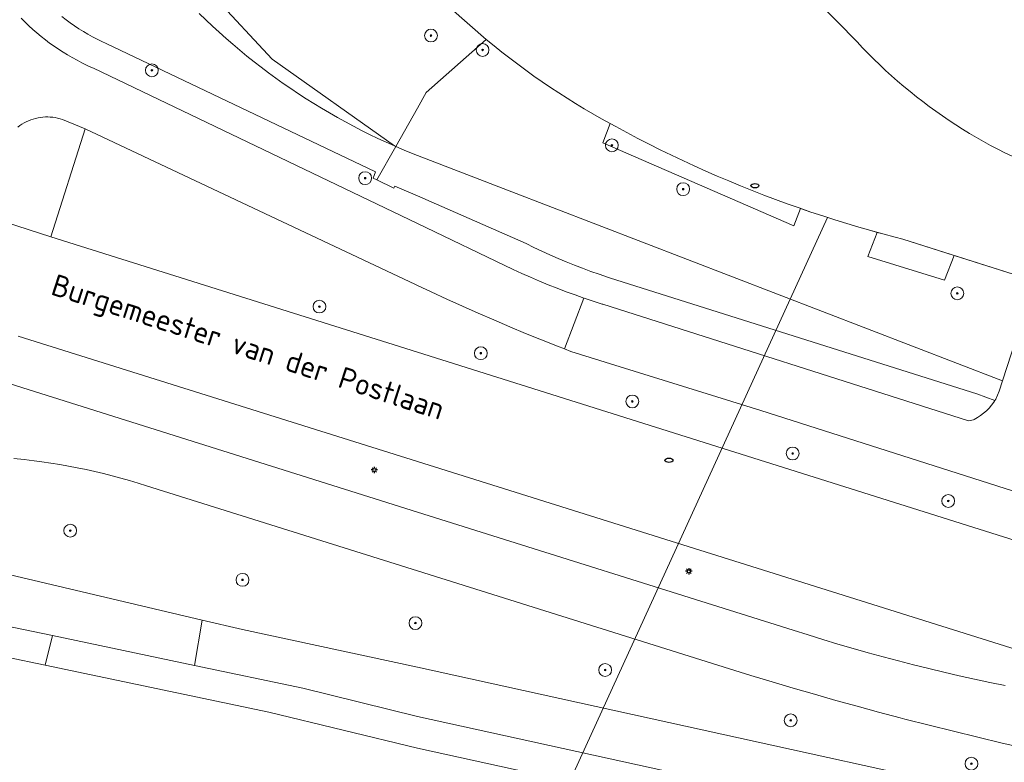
# Model space of a CAD drawing. Header units: metres. Extents: x 152610 to 160096, y 456114 to 462495.
# Tile 232 of 256: x 156975 to 157037, y 460068 to 460114. Entities that reach past the tile are written whole.
import ezdxf
from ezdxf.enums import TextEntityAlignment as Align

# ---------------------------------------------------------------- set-up
doc = ezdxf.new("R2010")
doc.units = ezdxf.units.M
doc.header["$LTSCALE"] = 0.5
doc.layers.get('0').update_dxf_attribs({"linetype": 'CONTINUOUS'})
for name, color, linetype, lineweight in [('B-PV-GK-BESCHOEIING-G', 251, 'GK-BESCHOEIING-SO', 18), ('B-PV-GR-BEPLANTING_CULTUUR_BOSPLANTSOEN-GV', 251, 'CONTINUOUS', 18), ('B-PV-GR-BOOM-S', 251, 'CONTINUOUS', 25), ('B-PV-GW-TALUD_KRUIN-G', 251, 'CONTINUOUS', 18), ('B-PV-IE-MEUBILAIR-S', 251, 'CONTINUOUS', 25), ('B-PV-KW-KUNSTWERK_DUIKER-G', 251, 'CONTINUOUS', 18), ('B-PV-OG-TERREIN_BEGROEID-GV', 251, 'CONTINUOUS', 18), ('B-PV-OG-TOPOGRAFIE-T18', 1, 'CONTINUOUS', 18), ('B-PV-OG-WATER_SLOOT-GV', 251, 'CONTINUOUS', 18), ('B-PV-OG-WEG-GV', 251, 'CONTINUOUS', 18), ('B-PV-VH-GESLOTENVERHARDING_ASFALT-GV', 251, 'CONTINUOUS', 18), ('B-PV-VH-OPENVERHARDING_TEGEL-GV', 251, 'CONTINUOUS', 18)]:
    doc.layers.add(name, color=color, linetype=linetype, lineweight=lineweight)
doc.styles.add('NLCS-ISO', font='NLCS-ISO.ttf')
doc.styles.add('NLCS-ISO-M750-T18', font='NLCS-ISO.ttf', dxfattribs={"height": 1.35})
doc.linetypes.add('GK-BESCHOEIING-SO', pattern='A,18,-3,[1,NLCS.SHX,S=0.6,R=0,X=0,Y=0],-3', length=24)

# ---------------------------------------------------------------- blocks, each defined once
blk = doc.blocks.new('SIE-MEUBILAIR_PAAL_LICHTMAST-SO')
for points in [[(-0.62, 0), (-1, 0)], [(-0.71, 0.71), (-0.44, 0.44)], [(0, 1), (0, 0.62)], [(0.44, 0.44), (0.71, 0.71)], [(1, 0), (0.62, 0)], [(-0.71, -0.71), (-0.44, -0.44)], [(0, -0.62), (0, -1)], [(0.44, -0.44), (0.71, -0.71)]]:
    blk.add_lwpolyline(points)
blk.add_circle((0, 0), 0.5)
blk = doc.blocks.new('SIE-MEUBILAIR_PUT_RIOOLPUT-SO')
blk.add_ellipse((0, 0), major_axis=(1.25, 0), ratio=0.54)
blk = doc.blocks.new('SGR-BOOM_GBKN-SO')
at = {"linetype": 'ByBlock', "lineweight": 18}
h = blk.add_hatch(color=0, dxfattribs=at)
h.dxf.hatch_style = 1
edge = h.paths.add_edge_path()
edge.add_arc((0, 0), 0.25, 0, 360)
at = {"color": 0, "linetype": 'ByBlock', "lineweight": 18}
for radius in [2, 0.25]:
    blk.add_circle((0, 0), radius, dxfattribs=at)
at = {"color": 0, "linetype": 'ByBlock', "lineweight": 18, "style": 'NLCS-ISO'}
blk.add_attdef('SOORT', (2.5, 0), '', height=1.5, dxfattribs=at)

msp = doc.modelspace()

# ---------------------------------------------------------------- linework, layer by layer
at = {"layer": 'B-PV-GK-BESCHOEIING-G', "flags": 128}
msp.add_lwpolyline([(157084.927, 460501.066), (157090.894, 460500), (157114.855, 460495.558), (157140.441, 460490.815), (157146.544, 460489.683), (157150.016, 460489.037), (157154.999, 460488.075), (157158.26, 460487.445), (157164.708, 460486.2), (157168.143, 460485.537), (157176.612, 460483.901), (157179.364, 460483.37), (157328.965, 460454.483), (157329.129, 460454.457), (157329.699, 460454.362), (157330.268, 460454.259), (157330.835, 460454.148), (157331.4, 460454.029), (157331.964, 460453.902), (157332.526, 460453.768), (157333.086, 460453.626), (157333.644, 460453.476), (157334.2, 460453.318), (157334.754, 460453.153), (157335.305, 460452.98), (157335.854, 460452.799), (157336.401, 460452.611), (157336.944, 460452.415), (157337.485, 460452.212), (157338.023, 460452.001), (157338.558, 460451.783), (157339.09, 460451.558), (157339.619, 460451.325), (157340.145, 460451.085), (157340.667, 460450.837), (157341.186, 460450.583), (157341.701, 460450.321), (157342.212, 460450.052), (157342.72, 460449.776), (157346.262, 460448.599), (157349.904, 460447.784), (157384.758, 460441.343), (157386.279, 460441.062), (157391.092, 460440.173), (157391.27, 460440.137), (157391.61, 460440.061), (157391.949, 460439.978), (157392.286, 460439.887), (157392.621, 460439.788), (157392.953, 460439.681), (157393.283, 460439.567), (157393.61, 460439.445), (157393.934, 460439.316), (157394.255, 460439.18), (157394.573, 460439.036), (157394.888, 460438.885), (157395.199, 460438.727), (157395.506, 460438.561), (157395.809, 460438.389), (157396.109, 460438.21), (157396.404, 460438.024), (157396.695, 460437.831), (157396.981, 460437.632), (157397.263, 460437.426), (157397.54, 460437.213), (157397.812, 460436.995), (157398.079, 460436.77), (157398.34, 460436.539), (157398.596, 460436.302), (157398.847, 460436.06), (157399.092, 460435.811), (157399.332, 460435.558), (157399.565, 460435.298), (157399.793, 460435.034), (157400.014, 460434.764), (157400.23, 460434.489), (157400.438, 460434.21), (157400.641, 460433.926), (157400.837, 460433.637), (157401.026, 460433.344), (157401.208, 460433.046), (157401.384, 460432.744), (157401.552, 460432.439), (157401.714, 460432.13), (157401.868, 460431.817), (157402.015, 460431.5), (157402.155, 460431.181), (157402.287, 460430.858), (157402.412, 460430.532), (157402.53, 460430.203), (157402.64, 460429.872), (157402.742, 460429.539), (157402.837, 460429.203), (157402.924, 460428.865), (157403.003, 460428.525), (157403.02, 460428.394), (157403.067, 460428.002), (157403.106, 460427.609), (157403.137, 460427.216), (157403.16, 460426.822), (157403.175, 460426.427), (157403.182, 460426.032), (157403.181, 460425.638), (157403.172, 460425.243), (157403.155, 460424.849), (157403.13, 460424.455), (157403.097, 460424.061), (157403.057, 460423.669), (157403.008, 460423.277), (157402.951, 460422.886), (157402.886, 460422.497), (157402.814, 460422.109), (157402.733, 460421.723), (157402.645, 460421.338), (157402.549, 460420.955), (157402.437, 460420.544), (157402.316, 460420.136), (157401.255, 460416.798), (157400.352, 460413.413), (157400.175, 460412.664), (157400.006, 460411.913), (157399.845, 460411.16), (157399.691, 460410.405), (157399.546, 460409.649), (157399.408, 460408.892), (157399.278, 460408.133), (157399.156, 460407.373), (157399.042, 460406.611), (157398.936, 460405.849), (157398.838, 460405.085), (157398.748, 460404.321), (157398.666, 460403.555), (157398.591, 460402.789), (157398.525, 460402.022), (157398.466, 460401.254), (157398.416, 460400.486), (157398.39, 460400.032), (157398.382, 460399.377), (157398.383, 460398.722), (157398.391, 460398.066), (157398.408, 460397.411), (157398.432, 460396.757), (157398.465, 460396.102), (157398.505, 460395.448), (157398.553, 460394.795), (157398.61, 460394.142), (157398.674, 460393.49), (157398.746, 460392.839), (157398.827, 460392.189), (157398.915, 460391.539), (157399.011, 460390.891), (157399.115, 460390.244), (157399.227, 460389.599), (157399.346, 460388.955), (157399.474, 460388.312), (157399.609, 460387.671), (157399.753, 460387.032), (157399.904, 460386.394), (157400.063, 460385.758), (157400.091, 460385.648), (157400.124, 460385.511), (157400.16, 460385.33), (157400.188, 460385.148), (157400.209, 460384.964), (157400.221, 460384.78), (157400.226, 460384.596), (157400.222, 460384.411), (157400.211, 460384.227), (157400.191, 460384.043), (157400.164, 460383.861), (157400.128, 460383.68), (157400.085, 460383.5), (157400.034, 460383.323), (157399.976, 460383.148), (157399.91, 460382.976), (157399.836, 460382.806), (157399.756, 460382.64), (157399.668, 460382.478), (157399.573, 460382.32), (157399.472, 460382.165), (157399.363, 460382.016), (157399.249, 460381.871), (157399.128, 460381.732), (157399.002, 460381.597), (157398.869, 460381.469), (157398.732, 460381.346), (157398.589, 460381.229), (157398.441, 460381.119), (157398.288, 460381.015), (157398.131, 460380.917), (157397.97, 460380.827), (157397.806, 460380.744), (157397.637, 460380.668), (157397.466, 460380.599), (157397.292, 460380.538), (157395.18, 460380.217), (157395.032, 460380.21), (157394.862, 460380.208), (157394.692, 460380.215), (157394.523, 460380.23), (157394.354, 460380.253), (157394.187, 460380.284), (157394.021, 460380.322), (157393.858, 460380.369), (157393.697, 460380.422), (157393.538, 460380.484), (157393.383, 460380.553), (157393.231, 460380.629), (157393.082, 460380.712), (157392.938, 460380.802), (157392.798, 460380.899), (157392.663, 460381.002), (157392.533, 460381.111), (157392.408, 460381.227), (157392.289, 460381.348), (157392.175, 460381.475), (157392.068, 460381.606), (157391.967, 460381.743), (157391.873, 460381.885), (157391.785, 460382.03), (157391.704, 460382.18), (157391.63, 460382.333), (157391.564, 460382.49), (157391.505, 460382.649), (157391.463, 460382.737), (157391.422, 460382.826), (157391.399, 460382.872), (157391.248, 460383.188), (157391.104, 460383.507), (157390.968, 460383.829), (157390.839, 460384.155), (157390.717, 460384.483), (157390.603, 460384.814), (157390.496, 460385.147), (157390.397, 460385.483), (157390.306, 460385.821), (157390.223, 460386.161), (157390.147, 460386.503), (157390.079, 460386.846), (157390.019, 460387.191), (157389.967, 460387.537), (157389.923, 460387.884), (157389.887, 460388.232), (157389.859, 460388.581), (157389.839, 460388.931), (157389.826, 460389.281), (157389.822, 460389.631), (157389.826, 460389.981), (157389.838, 460390.331), (157389.857, 460390.68), (157389.885, 460391.029), (157389.935, 460393.795), (157389.861, 460396.561), (157389.681, 460398.937), (157389.398, 460401.303), (157389.362, 460403.501), (157389.14, 460405.689), (157388.946, 460407.605), (157388.757, 460409.521), (157388.959, 460412.184), (157388.953, 460414.855), (157388.862, 460417.103), (157388.683, 460419.345), (157388.461, 460421.735), (157388.074, 460424.104), (157387.377, 460426.934), (157386.45, 460429.697), (157386.407, 460429.984), (157386.356, 460430.269), (157386.298, 460430.553), (157386.231, 460430.836), (157386.157, 460431.116), (157386.075, 460431.394), (157385.985, 460431.67), (157385.888, 460431.943), (157385.783, 460432.214), (157385.671, 460432.481), (157385.552, 460432.746), (157385.425, 460433.007), (157385.291, 460433.264), (157385.151, 460433.518), (157385.003, 460433.767), (157384.848, 460434.013), (157384.687, 460434.254), (157384.519, 460434.49), (157384.345, 460434.722), (157384.164, 460434.949), (157384.023, 460435.117), (157383.193, 460435.965), (157382.273, 460436.714), (157382.036, 460436.889), (157381.793, 460437.058), (157381.547, 460437.219), (157381.296, 460437.375), (157381.041, 460437.523), (157380.782, 460437.664), (157380.519, 460437.799), (157380.253, 460437.926), (157379.983, 460438.045), (157379.71, 460438.158), (157379.435, 460438.263), (157379.156, 460438.36), (157378.875, 460438.45), (157378.592, 460438.533), (157378.306, 460438.607), (157378.019, 460438.674), (157377.73, 460438.733), (157377.439, 460438.784), (157377.148, 460438.827), (157376.855, 460438.863), (157376.712, 460438.877), (157347.189, 460444.228), (157346.798, 460444.297), (157346.369, 460444.38), (157345.942, 460444.471), (157345.517, 460444.57), (157345.093, 460444.676), (157344.672, 460444.79), (157344.253, 460444.912), (157343.836, 460445.042), (157343.421, 460445.179), (157343.009, 460445.324), (157342.6, 460445.476), (157342.194, 460445.636), (157341.791, 460445.803), (157341.39, 460445.978), (157340.994, 460446.16), (157340.6, 460446.349), (157340.048, 460446.622), (157339.493, 460446.887), (157338.934, 460447.145), (157338.373, 460447.396), (157337.807, 460447.64), (157337.239, 460447.876), (157336.668, 460448.104), (157336.094, 460448.326), (157335.517, 460448.54), (157334.937, 460448.746), (157334.355, 460448.945), (157333.77, 460449.136), (157333.182, 460449.319), (157332.593, 460449.495), (157332.001, 460449.664), (157331.407, 460449.824), (157330.81, 460449.977), (157330.212, 460450.122), (157329.613, 460450.259), (157329.011, 460450.389), (157328.408, 460450.51), (157328.19, 460450.552), (157313.958, 460453.158), (157313.651, 460453.115), (157313.344, 460453.064), (157313.04, 460453.005), (157312.736, 460452.939), (157312.435, 460452.864), (157312.136, 460452.782), (157311.838, 460452.692), (157311.544, 460452.595), (157311.252, 460452.49), (157310.962, 460452.377), (157310.676, 460452.257), (157310.393, 460452.13), (157310.113, 460451.996), (157309.837, 460451.854), (157309.564, 460451.705), (157309.296, 460451.549), (157309.031, 460451.387), (157308.771, 460451.217), (157308.515, 460451.041), (157308.264, 460450.859), (157308.018, 460450.67), (157307.777, 460450.475), (157307.54, 460450.273), (157307.309, 460450.066), (157307.084, 460449.853), (157306.864, 460449.634), (157306.735, 460449.5), (157306.525, 460449.272), (157306.32, 460449.038), (157306.122, 460448.799), (157305.93, 460448.556), (157305.744, 460448.307), (157305.565, 460448.053), (157305.392, 460447.796), (157305.226, 460447.533), (157305.067, 460447.267), (157304.914, 460446.996), (157304.769, 460446.722), (157304.631, 460446.444), (157304.5, 460446.162), (157304.376, 460445.878), (157304.26, 460445.59), (157304.151, 460445.299), (157304.05, 460445.006), (157303.956, 460444.71), (157303.87, 460444.411), (157303.792, 460444.111), (157303.721, 460443.809), (157303.672, 460443.574), (157302.927, 460440.354), (157302.924, 460440.338), (157302.866, 460440.015), (157302.799, 460439.694), (157302.725, 460439.375), (157302.643, 460439.057), (157302.553, 460438.742), (157302.455, 460438.429), (157302.35, 460438.118), (157302.238, 460437.81), (157302.118, 460437.505), (157301.99, 460437.203), (157301.855, 460436.904), (157301.713, 460436.608), (157301.564, 460436.316), (157301.407, 460436.028), (157301.244, 460435.744), (157301.074, 460435.463), (157300.897, 460435.187), (157300.713, 460434.916), (157300.523, 460434.649), (157300.326, 460434.386), (157300.123, 460434.129), (157299.914, 460433.876), (157299.698, 460433.629), (157299.477, 460433.387), (157299.25, 460433.15), (157299.017, 460432.92), (157298.779, 460432.694), (157298.535, 460432.475), (157298.286, 460432.262), (157298.031, 460432.055), (157297.772, 460431.854), (157296.403, 460430.953), (157294.933, 460430.229), (157292.146, 460429.692), (157289.319, 460429.439), (157286.644, 460429.459), (157283.982, 460429.732), (157282.952, 460429.907), (157281.93, 460430.119), (157280.522, 460430.357), (157279.122, 460430.634), (157275.073, 460431.666), (157271.12, 460433.021), (157270.476, 460433.282), (157269.852, 460433.587), (157269.698, 460433.674), (157269.406, 460433.847), (157269.117, 460434.026), (157268.833, 460434.213), (157268.554, 460434.406), (157268.279, 460434.605), (157268.009, 460434.811), (157267.744, 460435.023), (157267.484, 460435.241), (157267.229, 460435.466), (157266.98, 460435.696), (157266.736, 460435.932), (157266.497, 460436.174), (157266.265, 460436.421), (157266.038, 460436.674), (157265.817, 460436.932), (157265.603, 460437.195), (157265.394, 460437.463), (157265.192, 460437.736), (157264.997, 460438.014), (157264.813, 460438.284), (157264.627, 460438.572), (157264.447, 460438.864), (157264.274, 460439.161), (157264.108, 460439.461), (157263.949, 460439.765), (157263.798, 460440.073), (157263.653, 460440.384), (157263.516, 460440.698), (157263.386, 460441.016), (157263.263, 460441.336), (157263.149, 460441.659), (157263.041, 460441.985), (157262.941, 460442.314), (157262.849, 460442.644), (157262.765, 460442.977), (157262.689, 460443.311), (157262.62, 460443.647), (157262.559, 460443.985), (157262.506, 460444.324), (157262.461, 460444.664), (157262.424, 460445.005), (157262.395, 460445.347), (157262.374, 460445.689), (157262.36, 460446.032), (157262.355, 460446.375), (157262.358, 460446.718), (157262.418, 460447.161), (157262.47, 460447.605), (157262.509, 460448.013), (157262.54, 460448.421), (157262.563, 460448.83), (157262.578, 460449.24), (157262.585, 460449.649), (157262.584, 460450.059), (157262.575, 460450.468), (157262.557, 460450.878), (157262.532, 460451.286), (157262.499, 460451.695), (157262.458, 460452.102), (157262.409, 460452.509), (157262.353, 460452.915), (157262.288, 460453.319), (157262.215, 460453.722), (157262.135, 460454.124), (157262.046, 460454.524), (157261.95, 460454.922), (157261.846, 460455.318), (157261.735, 460455.712), (157261.615, 460456.104), (157261.488, 460456.494), (157261.354, 460456.881), (157261.212, 460457.265), (157261.062, 460457.646), (157260.905, 460458.025), (157260.741, 460458.4), (157260.569, 460458.772), (157260.391, 460459.14), (157260.205, 460459.505), (157260.012, 460459.867), (157259.811, 460460.224), (157259.604, 460460.578), (157259.391, 460460.927), (157259.17, 460461.272), (157258.942, 460461.613), (157258.708, 460461.949), (157258.468, 460462.281), (157258.426, 460462.337), (157257.732, 460463.025), (157257.007, 460463.68), (157256.696, 460463.94), (157256.381, 460464.194), (157256.06, 460464.442), (157255.735, 460464.684), (157255.405, 460464.919), (157255.07, 460465.147), (157254.731, 460465.369), (157254.388, 460465.584), (157254.04, 460465.792), (157253.689, 460465.993), (157253.333, 460466.187), (157252.974, 460466.375), (157252.611, 460466.555), (157252.244, 460466.728), (157251.875, 460466.893), (157251.502, 460467.052), (157251.126, 460467.203), (157250.747, 460467.346), (157250.365, 460467.482), (157249.981, 460467.61), (157249.594, 460467.731), (157249.205, 460467.844), (157248.814, 460467.95), (157248.421, 460468.047), (157248.026, 460468.137), (157247.629, 460468.219), (157247.231, 460468.294), (157246.975, 460468.337), (157227.369, 460472.108), (157149.617, 460487.065), (157146.145, 460487.713), (157142.522, 460488.415), (157140.441, 460488.799), (157085.972, 460498.852), (157082.324, 460497.888), (157078.763, 460496.64), (157076.795, 460495.654), (157076.267, 460495.356), (157075.743, 460495.05), (157075.223, 460494.738), (157074.708, 460494.419), (157074.196, 460494.093), (157073.689, 460493.76), (157073.187, 460493.421), (157072.688, 460493.075), (157072.195, 460492.723), (157071.706, 460492.364), (157071.222, 460491.999), (157070.743, 460491.627), (157070.269, 460491.249), (157069.799, 460490.865), (157069.335, 460490.474), (157068.876, 460490.078), (157068.423, 460489.676), (157067.975, 460489.267), (157067.532, 460488.853), (157067.519, 460488.841), (157067.075, 460488.41), (157066.636, 460487.973), (157066.204, 460487.53), (157065.777, 460487.082), (157065.356, 460486.628), (157064.94, 460486.169), (157064.531, 460485.704), (157064.128, 460485.235), (157063.73, 460484.76), (157063.339, 460484.28), (157062.955, 460483.795), (157062.576, 460483.305), (157062.204, 460482.81), (157061.838, 460482.311), (157061.479, 460481.807), (157061.429, 460481.735), (157061.087, 460481.237), (157060.751, 460480.734), (157060.423, 460480.226), (157060.101, 460479.715), (157059.785, 460479.199), (157059.477, 460478.679), (157059.175, 460478.155), (157058.881, 460477.627), (157058.593, 460477.095), (157058.313, 460476.559), (157058.04, 460476.02), (157057.773, 460475.477), (157057.514, 460474.931), (157057.263, 460474.381), (157057.219, 460474.284), (157056.163, 460471.915), (157055.058, 460469.27), (157054.042, 460466.589), (157052.718, 460462.628), (157051.582, 460458.609), (157051.337, 460457.513), (157051.099, 460456.415), (157050.87, 460455.316), (157050.648, 460454.215), (157050.434, 460453.112), (157050.228, 460452.008), (157050.03, 460450.903), (157049.84, 460449.796), (157049.657, 460448.688), (157049.483, 460447.578), (157049.316, 460446.468), (157049.158, 460445.356), (157049.007, 460444.243), (157048.864, 460443.129), (157048.813, 460442.715), (157048.402, 460438.603), (157048.236, 460434.474), (157048.304, 460430.141), (157048.629, 460425.819), (157048.744, 460425.484), (157048.863, 460425.111), (157048.975, 460424.736), (157049.079, 460424.359), (157049.175, 460423.98), (157049.264, 460423.599), (157049.345, 460423.216), (157049.418, 460422.832), (157049.483, 460422.446), (157049.54, 460422.059), (157049.589, 460421.671), (157049.631, 460421.282), (157049.664, 460420.892), (157049.689, 460420.501), (157049.707, 460420.11), (157049.716, 460419.719), (157049.717, 460419.328), (157049.711, 460418.937), (157049.696, 460418.546), (157049.674, 460418.155), (157049.643, 460417.765), (157049.634, 460417.667), (157049.593, 460417.278), (157049.544, 460416.891), (157049.488, 460416.504), (157049.423, 460416.119), (157049.351, 460415.735), (157049.27, 460415.353), (157049.182, 460414.972), (157049.086, 460414.593), (157048.983, 460414.217), (157048.872, 460413.842), (157048.753, 460413.47), (157048.626, 460413.1), (157048.492, 460412.733), (157048.35, 460412.369), (157048.201, 460412.008), (157048.045, 460411.65), (157047.954, 460411.535), (157047.812, 460411.365), (157047.664, 460411.201), (157047.51, 460411.042), (157047.35, 460410.889), (157047.185, 460410.741), (157047.015, 460410.6), (157046.839, 460410.465), (157046.659, 460410.336), (157046.475, 460410.214), (157046.286, 460410.099), (157046.093, 460409.99), (157045.896, 460409.889), (157045.696, 460409.795), (157045.492, 460409.708), (157045.374, 460409.661), (157045.165, 460409.586), (157044.954, 460409.518), (157044.74, 460409.458), (157044.524, 460409.405), (157044.307, 460409.36), (157044.088, 460409.323), (157043.868, 460409.294), (157043.647, 460409.273), (157043.425, 460409.26), (157043.203, 460409.255), (157042.981, 460409.258), (157042.76, 460409.269), (157042.538, 460409.288), (157042.318, 460409.315), (157042.099, 460409.349), (157041.881, 460409.392), (157041.665, 460409.442), (157041.45, 460409.501), (157041.238, 460409.567), (157041.029, 460409.64), (157040.822, 460409.721), (157018.486, 460413.709), (157018.334, 460413.725), (157018.181, 460413.733), (157018.028, 460413.732), (157017.876, 460413.724), (157017.724, 460413.708), (157017.573, 460413.684), (157017.423, 460413.652), (157017.275, 460413.612), (157017.13, 460413.565), (157016.987, 460413.51), (157016.848, 460413.448), (157016.712, 460413.378), (157016.579, 460413.301), (157016.451, 460413.218), (157016.328, 460413.128), (157016.209, 460413.032), (157016.095, 460412.929), (157015.987, 460412.821), (157015.885, 460412.708), (157015.789, 460412.589), (157015.699, 460412.465), (157015.616, 460412.337), (157015.539, 460412.204), (157015.47, 460412.068), (157015.408, 460411.928), (157015.353, 460411.785), (157015.306, 460411.64), (157015.266, 460411.492), (157015.235, 460411.343), (157015.211, 460411.192), (157015.195, 460411.04), (157015.187, 460410.887), (157015.187, 460410.734), (157015.195, 460410.581), (157015.211, 460410.429), (157015.235, 460410.278), (157015.267, 460410.129), (157015.306, 460409.981), (157015.353, 460409.836), (157015.408, 460409.693), (157015.47, 460409.553), (157015.54, 460409.417), (157015.616, 460409.285), (157015.699, 460409.156), (157015.789, 460409.033), (157015.885, 460408.914), (157015.988, 460408.8), (157016.096, 460408.692), (157016.209, 460408.589), (157016.328, 460408.493), (157016.452, 460408.403), (157016.58, 460408.32), (157016.712, 460408.243), (157016.848, 460408.174), (157016.988, 460408.112), (157017.131, 460408.057), (157017.276, 460408.009), (157017.424, 460407.97), (157017.573, 460407.938), (157017.721, 460407.914), (157034.697, 460404.591), (157034.805, 460404.55), (157035.015, 460404.463), (157035.221, 460404.37), (157035.423, 460404.269), (157035.622, 460404.161), (157035.817, 460404.046), (157036.008, 460403.924), (157036.194, 460403.796), (157036.376, 460403.661), (157036.552, 460403.52), (157036.724, 460403.372), (157036.89, 460403.219), (157037.051, 460403.06), (157037.206, 460402.895), (157037.355, 460402.725), (157037.499, 460402.55), (157037.635, 460402.369), (157037.766, 460402.184), (157037.889, 460401.995), (157038.006, 460401.801), (157038.116, 460401.603), (157038.219, 460401.402), (157038.315, 460401.197), (157039.609, 460397.814), (157039.663, 460397.715), (157039.732, 460397.573), (157039.794, 460397.428), (157039.849, 460397.28), (157039.896, 460397.129), (157039.936, 460396.976), (157039.968, 460396.821), (157039.992, 460396.665), (157040.008, 460396.508), (157040.016, 460396.35), (157040.015, 460396.192), (157040.007, 460396.034), (157039.991, 460395.877), (157039.967, 460395.721), (157039.936, 460395.566), (157039.896, 460395.413), (157039.849, 460395.262), (157039.794, 460395.114), (157039.732, 460394.969), (157039.662, 460394.827), (157033.984, 460387.661), (157033.556, 460387.123), (157033.134, 460386.579), (157032.718, 460386.031), (157032.309, 460385.478), (157031.906, 460384.921), (157031.51, 460384.358), (157031.121, 460383.791), (157030.738, 460383.22), (157030.361, 460382.644), (157029.992, 460382.064), (157029.629, 460381.48), (157029.273, 460380.891), (157028.924, 460380.299), (157028.581, 460379.702), (157028.246, 460379.101), (157027.918, 460378.497), (157027.596, 460377.889), (157027.282, 460377.277), (157026.975, 460376.661), (157026.676, 460376.042), (157026.383, 460375.419), (157026.098, 460374.793), (157025.82, 460374.164), (157025.549, 460373.532), (157025.286, 460372.896), (157025.285, 460372.895), (157024.674, 460371.335), (157024.108, 460369.758), (157023.84, 460369), (157023.579, 460368.238), (157023.326, 460367.475), (157023.08, 460366.709), (157022.843, 460365.94), (157022.612, 460365.169), (157022.39, 460364.396), (157022.175, 460363.621), (157021.968, 460362.843), (157021.768, 460362.064), (157021.577, 460361.283), (157021.393, 460360.499), (157021.217, 460359.714), (157021.049, 460358.928), (157020.888, 460358.139), (157020.736, 460357.349), (157020.652, 460356.897), (157020.393, 460355.419), (157020.145, 460353.939), (157019.658, 460350.792), (157019.221, 460347.638), (157018.941, 460345.39), (157018.688, 460343.138), (157018.239, 460338.401), (157017.906, 460333.654), (157017.873, 460333.102), (157017.842, 460332.55), (157017.662, 460328.247), (157017.577, 460323.942), (157017.585, 460319.737), (157017.683, 460315.534), (157017.87, 460311.33), (157018.146, 460307.131), (157018.516, 460302.866), (157018.978, 460298.609), (157019.531, 460294.391), (157020.178, 460290.187), (157020.959, 460285.733), (157021.858, 460281.301), (157021.963, 460281.108), (157022.075, 460280.919), (157022.194, 460280.735), (157022.32, 460280.555), (157022.452, 460280.379), (157022.59, 460280.209), (157022.734, 460280.043), (157022.885, 460279.883), (157023.041, 460279.729), (157023.203, 460279.58), (157023.369, 460279.438), (157023.541, 460279.301), (157023.718, 460279.171), (157023.9, 460279.048), (157024.086, 460278.931), (157024.276, 460278.821), (157024.47, 460278.718), (157024.667, 460278.622), (157024.868, 460278.533), (157025.072, 460278.452), (157025.279, 460278.378), (157025.488, 460278.312), (157025.512, 460278.305), (157029.026, 460276.925), (157049.737, 460268.793), (157049.876, 460268.776), (157050.02, 460268.75), (157050.163, 460268.716), (157050.304, 460268.674), (157050.442, 460268.625), (157050.578, 460268.569), (157050.71, 460268.505), (157050.838, 460268.434), (157050.963, 460268.356), (157051.083, 460268.271), (157051.198, 460268.181), (157051.308, 460268.083), (157051.413, 460267.981), (157051.512, 460267.872), (157051.605, 460267.758), (157051.691, 460267.64), (157051.771, 460267.517), (157051.844, 460267.389), (157051.91, 460267.258), (157051.969, 460267.124), (157052.02, 460266.986), (157052.064, 460266.846), (157052.1, 460266.704), (157052.129, 460266.56), (157052.149, 460266.414), (157052.162, 460266.268), (157052.166, 460266.121), (157052.163, 460265.975), (157052.151, 460265.828), (157052.132, 460265.683), (157052.104, 460265.539), (157052.069, 460265.396), (157052.026, 460265.256), (157051.976, 460265.118), (157051.918, 460264.983), (157051.853, 460264.851), (157051.781, 460264.724), (157051.702, 460264.6), (157051.616, 460264.481), (157051.524, 460264.366), (157051.426, 460264.257), (157051.322, 460264.154), (157051.212, 460264.056), (157051.098, 460263.964), (157050.978, 460263.879), (157050.855, 460263.8), (157050.727, 460263.728), (157050.595, 460263.663), (157050.46, 460263.606), (157050.322, 460263.556), (157050.181, 460263.513), (157050.039, 460263.478), (157049.894, 460263.451), (157049.749, 460263.432), (157049.602, 460263.421), (157049.456, 460263.418), (157049.309, 460263.423), (157049.163, 460263.436), (157049.017, 460263.457), (157048.874, 460263.486), (157048.731, 460263.522), (157048.591, 460263.566), (157048.454, 460263.618), (157028.308, 460266.043), (157027.975, 460266.03), (157027.643, 460266.009), (157027.311, 460265.98), (157026.98, 460265.943), (157026.649, 460265.898), (157026.32, 460265.845), (157025.993, 460265.784), (157025.667, 460265.716), (157025.343, 460265.639), (157025.02, 460265.555), (157024.7, 460265.463), (157024.382, 460265.364), (157024.066, 460265.257), (157023.754, 460265.142), (157023.444, 460265.02), (157023.137, 460264.89), (157022.833, 460264.754), (157022.533, 460264.609), (157022.236, 460264.458), (157021.943, 460264.3), (157021.653, 460264.134), (157021.368, 460263.962), (157021.087, 460263.783), (157020.811, 460263.597), (157020.539, 460263.405), (157020.271, 460263.206), (157020.009, 460263.001), (157020.003, 460262.996), (157019.746, 460262.785), (157019.493, 460262.568), (157019.246, 460262.344), (157019.005, 460262.115), (157018.769, 460261.88), (157018.539, 460261.64), (157018.314, 460261.394), (157018.096, 460261.142), (157017.884, 460260.886), (157017.678, 460260.624), (157017.478, 460260.358), (157017.284, 460260.087), (157017.098, 460259.811), (157016.918, 460259.531), (157016.744, 460259.247), (157016.578, 460258.959), (157016.419, 460258.666), (157016.266, 460258.37), (157016.121, 460258.071), (157015.983, 460257.768), (157015.853, 460257.461), (157015.729, 460257.152), (157015.614, 460256.84), (157015.505, 460256.525), (157015.405, 460256.208), (157015.312, 460255.888), (157015.226, 460255.566), (157015.149, 460255.242), (157015.079, 460254.917), (157015.017, 460254.59), (157015.011, 460254.553), (157013.82, 460250), (157013.143, 460246.756), (157001.405, 460191.146), (157000, 460184.732), (156997.633, 460174.8), (156997.493, 460173.346), (156997.657, 460171.895), (156997.712, 460171.664), (156997.774, 460171.436), (156997.844, 460171.209), (156997.922, 460170.985), (156998.008, 460170.764), (156998.1, 460170.546), (156998.2, 460170.331), (156998.307, 460170.119), (156998.422, 460169.912), (156998.543, 460169.708), (156998.671, 460169.508), (156998.806, 460169.313), (156999.401, 460168.307), (157000.499, 460166.995), (157001.458, 460166.09), (157003.875, 460164.694), (157011.572, 460161.825), (157012.806, 460160.604), (157013.355, 460159.971), (157014.137, 460158.065), (157014.834, 460155.342), (157015.117, 460153.297), (157015.204, 460145.343), (157015.396, 460134.798), (157015.451, 460132.934), (157014.919, 460130.341), (157014.89, 460130.233), (157014.823, 460130.032), (157014.742, 460129.837), (157014.646, 460129.648), (157014.536, 460129.467), (157014.412, 460129.295), (157014.276, 460129.133), (157014.128, 460128.981), (157013.969, 460128.841), (157013.8, 460128.713), (157013.622, 460128.599), (157013.436, 460128.498), (157013.242, 460128.412), (157013.043, 460128.34), (157012.839, 460128.284), (157005.607, 460129.019), (157005.424, 460129.044), (157005.241, 460129.061), (157005.057, 460129.07), (157004.873, 460129.071), (157004.688, 460129.063), (157004.505, 460129.048), (157004.322, 460129.025), (157004.14, 460128.994), (157003.96, 460128.956), (157003.782, 460128.909), (157003.606, 460128.855), (157003.432, 460128.793), (157003.262, 460128.724), (157003.094, 460128.647), (157002.93, 460128.563), (157002.77, 460128.472), (157002.614, 460128.374), (157002.462, 460128.27), (157002.315, 460128.159), (157002.172, 460128.042), (157002.036, 460127.918), (157001.904, 460127.789), (157001.778, 460127.654), (157001.659, 460127.514), (157001.545, 460127.369), (157001.438, 460127.219), (157001.337, 460127.065), (157001.244, 460126.906), (157001.157, 460126.744), (157001.077, 460126.578), (157001.005, 460126.408), (157000.94, 460126.236), (157000.916, 460126.166), (157000.865, 460126.005), (157000.822, 460125.841), (157000.786, 460125.676), (157000.759, 460125.509), (157000.739, 460125.341), (157000.727, 460125.172), (157000.724, 460125.003), (157000.728, 460124.834), (157000.74, 460124.665), (157000.76, 460124.497), (157000.788, 460124.331), (157000.824, 460124.165), (157000.868, 460124.002), (157000.92, 460123.841), (157000.978, 460123.682), (157001.045, 460123.527), (157001.119, 460123.375), (157001.199, 460123.226), (157001.287, 460123.081), (157001.382, 460122.941), (157001.483, 460122.805), (157001.59, 460122.675), (157001.703, 460122.549), (157001.823, 460122.429), (157001.947, 460122.315), (157002.077, 460122.207), (157002.212, 460122.105), (157002.352, 460122.009), (157002.496, 460121.92), (157002.644, 460121.839), (157002.796, 460121.764), (157002.951, 460121.696), (157003.109, 460121.636), (157003.269, 460121.584), (157003.433, 460121.539), (157003.456, 460121.533), (157019.798, 460117.846), (157019.962, 460117.823), (157020.228, 460117.779), (157020.491, 460117.727), (157020.753, 460117.668), (157021.013, 460117.6), (157021.271, 460117.525), (157021.527, 460117.442), (157021.78, 460117.352), (157022.03, 460117.254), (157022.277, 460117.149), (157022.521, 460117.036), (157022.762, 460116.917), (157022.999, 460116.79), (157023.232, 460116.656), (157023.461, 460116.515), (157023.685, 460116.368), (157023.905, 460116.214), (157024.121, 460116.053), (157024.331, 460115.886), (157024.537, 460115.713), (157024.737, 460115.534), (157024.932, 460115.349), (157027.443, 460112.794), (157027.788, 460112.426), (157028.138, 460112.063), (157028.495, 460111.706), (157028.857, 460111.355), (157029.224, 460111.01), (157029.597, 460110.67), (157029.975, 460110.336), (157030.359, 460110.009), (157030.747, 460109.687), (157031.141, 460109.372), (157031.54, 460109.063), (157031.943, 460108.76), (157032.351, 460108.464), (157032.764, 460108.174), (157033.182, 460107.891), (157033.604, 460107.615), (157034.03, 460107.345), (157034.46, 460107.082), (157034.895, 460106.826), (157035.333, 460106.577), (157035.776, 460106.334), (157036.222, 460106.099), (157036.672, 460105.871), (157037.125, 460105.65), (157037.582, 460105.437), (157038.042, 460105.23), (157038.506, 460105.031), (157038.972, 460104.84), (157039.442, 460104.655), (157039.448, 460104.653), (157041.686, 460103.805), (157044.881, 460102.781), (157066.717, 460095.251), (157067.404, 460095.039), (157068.093, 460094.835), (157068.784, 460094.638), (157069.477, 460094.449), (157070.173, 460094.268), (157070.87, 460094.094), (157071.57, 460093.928), (157072.271, 460093.77), (157072.974, 460093.62), (157073.678, 460093.478), (157074.384, 460093.343), (157075.092, 460093.217), (157075.801, 460093.098), (157076.511, 460092.987), (157077.222, 460092.884), (157077.935, 460092.789), (157078.648, 460092.702), (157079.362, 460092.623), (157080.078, 460092.552), (157080.793, 460092.489), (157081.51, 460092.434), (157082.227, 460092.387), (157082.945, 460092.347), (157083.663, 460092.316), (157084.381, 460092.293), (157085.1, 460092.278), (157085.819, 460092.27), (157089.522, 460092.08), (157089.727, 460091.961), (157089.922, 460091.828), (157090.108, 460091.681), (157090.284, 460091.523), (157090.449, 460091.353), (157090.602, 460091.173), (157090.742, 460090.982), (157090.869, 460090.783), (157090.983, 460090.575), (157091.082, 460090.361), (157091.166, 460090.14), (157091.235, 460089.913), (157091.289, 460089.683), (157091.327, 460089.449), (157091.349, 460089.214), (157091.355, 460089.086), (157091.346, 460088.962), (157091.321, 460088.841), (157091.281, 460088.724), (157091.226, 460088.613), (157091.157, 460088.51), (157091.076, 460088.416), (157090.983, 460088.334), (157090.88, 460088.265), (157090.77, 460088.209), (157090.653, 460088.169), (157090.531, 460088.143), (157090.486, 460088.138), (157089.056, 460087.781), (157084.204, 460087.149), (157083.73, 460087.133), (157083.039, 460087.118), (157082.347, 460087.11), (157081.656, 460087.111), (157080.965, 460087.12), (157080.273, 460087.137), (157079.582, 460087.161), (157078.892, 460087.194), (157078.201, 460087.235), (157077.512, 460087.283), (157076.823, 460087.34), (157076.134, 460087.405), (157075.447, 460087.477), (157074.76, 460087.558), (157074.074, 460087.646), (157073.39, 460087.743), (157072.706, 460087.847), (157072.024, 460087.959), (157071.343, 460088.079), (157070.663, 460088.207), (157069.985, 460088.343), (157069.309, 460088.487), (157068.634, 460088.638), (157067.962, 460088.797), (157067.291, 460088.964), (157066.622, 460089.139), (157065.955, 460089.322), (157065.29, 460089.512), (157042.07, 460096.72), (157038.883, 460097.752), (157030.308, 460100.482), (157029.814, 460100.608), (157029.057, 460100.809), (157028.302, 460101.017), (157027.549, 460101.233), (157026.799, 460101.457), (157026.051, 460101.688), (157025.305, 460101.927), (157024.562, 460102.174), (157023.821, 460102.428), (157023.083, 460102.69), (157022.347, 460102.959), (157021.615, 460103.236), (157020.885, 460103.52), (157020.158, 460103.812), (157019.434, 460104.111), (157018.714, 460104.417), (157017.996, 460104.731), (157017.282, 460105.052), (157016.571, 460105.381), (157015.863, 460105.716), (157015.159, 460106.059), (157014.459, 460106.409), (157013.762, 460106.766), (157013.069, 460107.131), (157012.379, 460107.502), (157012.029, 460107.691), (157011.483, 460107.993), (157010.941, 460108.303), (157010.404, 460108.619), (157009.87, 460108.942), (157009.341, 460109.271), (157008.815, 460109.608), (157008.295, 460109.951), (157007.778, 460110.301), (157007.266, 460110.658), (157006.759, 460111.021), (157006.257, 460111.39), (157005.759, 460111.766), (157005.266, 460112.149), (157004.778, 460112.537), (157004.295, 460112.932), (157002.086, 460114.877), (157000, 460116.951), (156997.54, 460119.715), (156995.318, 460122.672), (156994.117, 460124.511), (156993.007, 460126.407), (156992.425, 460127.495), (156991.873, 460128.598), (156991.72, 460128.919), (156991.467, 460129.462), (156991.222, 460130.008), (156990.984, 460130.557), (156990.753, 460131.11), (156990.53, 460131.666), (156990.314, 460132.224), (156990.106, 460132.786), (156989.905, 460133.35), (156989.712, 460133.916), (156989.526, 460134.486), (156989.348, 460135.057), (156989.178, 460135.631), (156989.015, 460136.208), (156988.86, 460136.786), (156988.713, 460137.366), (156988.574, 460137.949), (156988.442, 460138.533), (156988.318, 460139.119), (156988.202, 460139.706), (156988.094, 460140.295), (156987.994, 460140.885), (156987.902, 460141.477), (156987.817, 460142.069), (156987.741, 460142.663), (156987.672, 460143.258), (156987.612, 460143.854), (156987.559, 460144.45), (156987.514, 460145.047), (156987.478, 460145.645), (156987.449, 460146.243), (156987.428, 460146.841), (156987.416, 460147.44), (156987.411, 460148.039), (156987.414, 460148.638), (156987.425, 460149.236), (156987.445, 460149.835), (156987.472, 460150.433), (156987.507, 460151.03), (156987.55, 460151.628), (156987.602, 460152.224), (156987.661, 460152.82), (156987.728, 460153.415), (157000, 460248.396), (157000.212, 460250.037), (157002.907, 460284.135), (157005.441, 460339.609), (157009.577, 460418.185), (157010.641, 460427.841), (157017.496, 460461.767)], dxfattribs=at)
at = {"layer": 'B-PV-GR-BEPLANTING_CULTUUR_BOSPLANTSOEN-GV', "flags": 128}
for points in [[(156994.117, 460124.511), (156993.007, 460126.407), (156984.092, 460120.493), (156987.287, 460115.649), (156990.93, 460111.716), (156998.564, 460106.297), (156998.643, 460106.262), (157000, 460108.664), (157000.545, 460109.629), (157004.295, 460112.932), (157002.086, 460114.877), (156999.999, 460116.951), (156997.54, 460119.715), (156995.318, 460122.672), (156994.297, 460124.235)], [(157012.379, 460107.502), (157012.032, 460107.689), (157011.563, 460106.499), (157023.495, 460101.32), (157023.919, 460102.394), (157023.821, 460102.428), (157023.083, 460102.69), (157022.347, 460102.959), (157021.615, 460103.236), (157020.885, 460103.52), (157020.158, 460103.812), (157019.435, 460104.111), (157018.714, 460104.417), (157017.996, 460104.731), (157017.282, 460105.052), (157016.571, 460105.381), (157015.863, 460105.716), (157015.159, 460106.059), (157014.459, 460106.409), (157013.762, 460106.766), (157013.069, 460107.131)], [(157029.057, 460100.809), (157028.706, 460100.905), (157028.114, 460099.403), (157032.908, 460097.932), (157033.512, 460099.462), (157030.308, 460100.482), (157029.814, 460100.608)]]:
    msp.add_lwpolyline(points, close=True, dxfattribs=at)
for points in [[(156986.381, 460114.565), (156986.789, 460114.168), (156987.203, 460113.777), (156987.622, 460113.391), (156988.046, 460113.011), (156988.476, 460112.638), (156988.911, 460112.27), (156989.351, 460111.909), (156989.796, 460111.554), (156990.246, 460111.205), (156990.701, 460110.862), (156991.161, 460110.526), (156991.625, 460110.196), (156992.094, 460109.873), (156992.567, 460109.557), (156993.045, 460109.247), (156993.527, 460108.944), (156994.013, 460108.648), (156994.504, 460108.358), (156994.998, 460108.076), (156995.497, 460107.8), (156995.999, 460107.532), (156996.505, 460107.27), (156997.014, 460107.016), (156997.527, 460106.769), (156998.044, 460106.529), (156998.564, 460106.297), (156990.93, 460111.716), (156987.287, 460115.649)], [(156977.798, 460114.367), (156978.058, 460114.168), (156978.323, 460113.976), (156978.593, 460113.791), (156978.867, 460113.612), (156979.145, 460113.439), (156979.428, 460113.274), (156979.714, 460113.115), (156980.005, 460112.964), (156980.298, 460112.82), (156980.575, 460112.692), (156997.379, 460104.672), (156997.227, 460104.291), (156997.466, 460104.177), (156998.643, 460106.262), (156998.564, 460106.297), (156998.044, 460106.529), (156997.527, 460106.769), (156997.014, 460107.016), (156996.505, 460107.27), (156995.999, 460107.532), (156995.497, 460107.8), (156994.998, 460108.076), (156994.504, 460108.358), (156994.013, 460108.648), (156993.527, 460108.944), (156993.045, 460109.247), (156992.567, 460109.557), (156992.094, 460109.873), (156991.625, 460110.196), (156991.161, 460110.526), (156990.701, 460110.862), (156990.246, 460111.205), (156989.796, 460111.554), (156989.351, 460111.909), (156988.911, 460112.27), (156988.476, 460112.638), (156988.046, 460113.011), (156987.622, 460113.391), (156987.203, 460113.777), (156986.789, 460114.168), (156986.381, 460114.565)]]:
    msp.add_lwpolyline(points, dxfattribs=at)
at = {"layer": 'B-PV-GW-TALUD_KRUIN-G', "flags": 128}
for points in [[(156998.564, 460106.297), (156990.93, 460111.716), (156987.287, 460115.649), (156984.092, 460120.493)], [(156984.092, 460120.493), (156987.287, 460115.649), (156990.93, 460111.716), (156998.564, 460106.297), (156998.643, 460106.262)], [(156998.643, 460106.262), (156999.319, 460105.974), (157000, 460105.699), (157036.519, 460091.631)]]:
    msp.add_lwpolyline(points, dxfattribs=at)
at = {"layer": 'B-PV-KW-KUNSTWERK_DUIKER-G', "flags": 128}
msp.add_lwpolyline([(157005.08, 460056.963), (157025.596, 460101.834)], dxfattribs=at)
at = {"layer": 'B-PV-OG-TERREIN_BEGROEID-GV', "flags": 128}
for points in [[(157024.932, 460115.349), (157027.443, 460112.794), (157027.788, 460112.426), (157028.138, 460112.063), (157028.495, 460111.706), (157028.857, 460111.355), (157029.224, 460111.01), (157029.597, 460110.67), (157029.975, 460110.336), (157030.359, 460110.009), (157030.747, 460109.687), (157031.141, 460109.372), (157031.54, 460109.063), (157031.943, 460108.76), (157032.351, 460108.464), (157032.764, 460108.174), (157033.182, 460107.891), (157033.604, 460107.615), (157034.03, 460107.345), (157034.46, 460107.082), (157034.895, 460106.826), (157035.333, 460106.576), (157035.776, 460106.334), (157036.222, 460106.099), (157036.672, 460105.871)], [(157038.883, 460097.752), (157033.512, 460099.462), (157032.908, 460097.932), (157028.114, 460099.403), (157028.706, 460100.905), (157028.302, 460101.017), (157027.549, 460101.233), (157026.799, 460101.457), (157026.051, 460101.688), (157025.305, 460101.927), (157024.562, 460102.174), (157023.919, 460102.394), (157023.495, 460101.32), (157011.563, 460106.499), (157012.032, 460107.689), (157012.029, 460107.691), (157011.483, 460107.993), (157010.941, 460108.303), (157010.404, 460108.619), (157009.87, 460108.942), (157009.341, 460109.271), (157008.815, 460109.608), (157008.295, 460109.951), (157007.778, 460110.301), (157007.266, 460110.658), (157006.759, 460111.021), (157006.256, 460111.39), (157005.759, 460111.766), (157005.266, 460112.149), (157004.778, 460112.537), (157004.295, 460112.932), (157000.545, 460109.629), (157000, 460108.664), (156998.643, 460106.262), (156999.319, 460105.974), (157000, 460105.699), (157036.519, 460091.631), (157037.65, 460095.09)], [(157044.057, 460082.577), (157021.424, 460089.781), (157009.58, 460093.47), (157009.167, 460093.632), (157008.742, 460093.798), (157007.744, 460094.197), (157006.749, 460094.603), (157005.757, 460095.016), (157004.769, 460095.437), (157003.783, 460095.865), (157002.801, 460096.3), (157001.822, 460096.743), (157000.846, 460097.193), (157000, 460097.591), (156999.874, 460097.65), (156979.264, 460107.357), (156977.12, 460100.63), (157000, 460093.428), (157054.878, 460076.155)], [(157041.491, 460067.925), (157036.501, 460069.037), (157030.433, 460070.534), (157030.126, 460070.614), (157028.788, 460070.97), (157027.453, 460071.333), (157026.119, 460071.703), (157024.788, 460072.082), (157023.459, 460072.468), (157022.132, 460072.861), (157020.807, 460073.263), (157019.485, 460073.672), (157000, 460079.786), (156983.091, 460085.091), (156982.557, 460085.258), (156982.021, 460085.418), (156981.483, 460085.57), (156980.943, 460085.714), (156980.401, 460085.851), (156979.856, 460085.979), (156979.311, 460086.1), (156978.763, 460086.213), (156978.214, 460086.319), (156977.663, 460086.416), (156977.111, 460086.505), (156976.558, 460086.587), (156976.064, 460086.653), (156975.436, 460086.727), (156974.807, 460086.793)], [(156970.761, 460080.423), (156986.553, 460076.712), (156989.074, 460076.12), (157000, 460073.77), (157053.491, 460062), (157059.17, 460060.75), (157068.44, 460057.82), (157102.27, 460047.184)], [(157006.836, 460067.225), (157000, 460068.725), (156990.72, 460070.97), (156976.767, 460073.9), (156974.36, 460074.405)]]:
    msp.add_lwpolyline(points, dxfattribs=at)
msp.add_lwpolyline([(156999.319, 460105.974), (156998.643, 460106.262), (156997.466, 460104.177), (156998.524, 460103.671), (156998.584, 460103.797), (157000, 460103.175), (157006.777, 460100.2), (157007.272, 460099.958), (157007.77, 460099.724), (157008.271, 460099.497), (157008.776, 460099.277), (157009.284, 460099.064), (157009.795, 460098.859), (157010.309, 460098.661), (157010.826, 460098.471), (157011.345, 460098.288), (157011.867, 460098.113), (157012.043, 460098.056), (157034.907, 460090.822), (157036.051, 460090.42), (157036.102, 460090.498), (157036.314, 460091.006), (157036.519, 460091.631), (157000, 460105.699)], close=True, dxfattribs=at)
at = {"layer": 'B-PV-OG-WATER_SLOOT-GV', "flags": 128}
for points in [[(157002.086, 460114.877), (157004.295, 460112.932), (157004.778, 460112.537), (157005.266, 460112.149), (157005.759, 460111.766), (157006.256, 460111.39), (157006.759, 460111.021), (157007.266, 460110.658), (157007.778, 460110.301), (157008.295, 460109.951), (157008.815, 460109.608), (157009.341, 460109.271), (157009.87, 460108.942), (157010.404, 460108.619), (157010.941, 460108.303), (157011.483, 460107.993), (157012.029, 460107.691), (157012.032, 460107.689), (157012.379, 460107.502), (157013.069, 460107.131), (157013.762, 460106.766), (157014.459, 460106.409), (157015.159, 460106.059), (157015.863, 460105.716), (157016.571, 460105.381), (157017.282, 460105.052), (157017.996, 460104.731), (157018.714, 460104.417), (157019.435, 460104.111), (157020.158, 460103.812), (157020.885, 460103.52), (157021.615, 460103.236), (157022.347, 460102.959), (157023.083, 460102.69), (157023.821, 460102.428), (157023.919, 460102.394), (157024.562, 460102.174), (157025.305, 460101.927), (157026.051, 460101.688), (157026.799, 460101.457), (157027.549, 460101.233), (157028.302, 460101.017), (157028.706, 460100.905), (157029.057, 460100.809), (157029.814, 460100.608), (157030.308, 460100.482), (157033.512, 460099.462), (157038.883, 460097.752)], [(157036.672, 460105.871), (157036.222, 460106.099), (157035.776, 460106.334), (157035.333, 460106.576), (157034.895, 460106.826), (157034.46, 460107.082), (157034.03, 460107.345), (157033.604, 460107.615), (157033.182, 460107.891), (157032.764, 460108.174), (157032.351, 460108.464), (157031.943, 460108.76), (157031.54, 460109.063), (157031.141, 460109.372), (157030.747, 460109.687), (157030.359, 460110.009), (157029.975, 460110.336), (157029.597, 460110.67), (157029.224, 460111.01), (157028.857, 460111.355), (157028.495, 460111.706), (157028.138, 460112.063), (157027.788, 460112.426), (157027.443, 460112.794), (157024.932, 460115.349)]]:
    msp.add_lwpolyline(points, dxfattribs=at)
at = {"layer": 'B-PV-OG-WEG-GV', "flags": 128}
for points in [[(157039.548, 460074.182), (157000, 460086.604), (156975.071, 460094.434)], [(156974.181, 460091.569), (157000, 460083.453), (157023.447, 460076.083), (157024.379, 460075.786), (157025.313, 460075.496), (157026.249, 460075.214), (157027.188, 460074.94), (157028.129, 460074.673), (157029.072, 460074.414), (157030.017, 460074.163), (157030.964, 460073.919), (157031.913, 460073.684), (157032.864, 460073.456), (157033.817, 460073.235), (157034.772, 460073.023), (157035.728, 460072.819), (157036.686, 460072.622)]]:
    msp.add_lwpolyline(points, dxfattribs=at)
at = {"layer": 'B-PV-VH-GESLOTENVERHARDING_ASFALT-GV', "flags": 128}
for points in [[(156975.058, 460107.478), (156975.182, 460107.57), (156975.31, 460107.655), (156975.444, 460107.733), (156975.58, 460107.804), (156975.721, 460107.868), (156975.864, 460107.925), (156976.011, 460107.974), (156976.159, 460108.016), (156976.31, 460108.05), (156976.462, 460108.076), (156976.615, 460108.094), (156976.769, 460108.104), (156976.924, 460108.106), (156977.078, 460108.1), (156977.231, 460108.086), (156977.384, 460108.064), (156977.536, 460108.035), (156977.685, 460107.997), (156977.833, 460107.952), (156979.264, 460107.357), (156999.874, 460097.65), (157000, 460097.591), (157000.846, 460097.193), (157001.822, 460096.743), (157002.801, 460096.3), (157003.783, 460095.865), (157004.769, 460095.437), (157005.757, 460095.016), (157006.749, 460094.603), (157007.744, 460094.197), (157008.742, 460093.798), (157009.167, 460093.632), (157010.39, 460096.805), (157009.837, 460096.999), (157009.275, 460097.204), (157008.717, 460097.416), (157008.161, 460097.637), (157007.609, 460097.864), (157007.059, 460098.099), (157006.513, 460098.341), (157005.97, 460098.59), (157000, 460101.452), (156979.769, 460111.149), (156979.653, 460111.2), (156979.347, 460111.341), (156979.045, 460111.489), (156978.746, 460111.644), (156978.451, 460111.806), (156978.16, 460111.975), (156977.873, 460112.151), (156977.59, 460112.334), (156977.312, 460112.523), (156977.038, 460112.719), (156976.769, 460112.922), (156976.505, 460113.13), (156976.246, 460113.345), (156975.992, 460113.566), (156975.744, 460113.793), (156975.501, 460114.026), (156975.263, 460114.265)], [(157096.818, 460059.262), (157091.893, 460060.82), (157085.229, 460062.917), (157084.227, 460063.303), (157080.533, 460064.93), (157077.579, 460066.271), (157074.524, 460067.692), (157058.6, 460074.732), (157058.226, 460074.912), (157057.849, 460075.084), (157057.469, 460075.249), (157057.086, 460075.407), (157056.699, 460075.558), (157056.31, 460075.701), (157055.918, 460075.836), (157055.524, 460075.964), (157055.127, 460076.084), (157054.878, 460076.155), (157000, 460093.428), (156977.12, 460100.63), (156972.778, 460102.02)], [(157037.65, 460095.09), (157036.519, 460091.631), (157036.314, 460091.006), (157036.102, 460090.498), (157036.051, 460090.42), (157035.974, 460090.302), (157035.833, 460090.115), (157035.68, 460089.938), (157035.515, 460089.772), (157035.339, 460089.617), (157035.153, 460089.475), (157034.958, 460089.347), (157034.754, 460089.231), (157034.704, 460089.205), (157034.406, 460089.14), (157011.566, 460096.42), (157011.536, 460096.429), (157010.967, 460096.612), (157010.4, 460096.802), (157010.39, 460096.805), (157009.167, 460093.632), (157009.58, 460093.47), (157021.424, 460089.781), (157044.057, 460082.577)], [(156975.071, 460094.434), (157000, 460086.604), (157039.548, 460074.182)], [(157036.686, 460072.622), (157035.728, 460072.819), (157034.772, 460073.023), (157033.817, 460073.235), (157032.864, 460073.456), (157031.913, 460073.684), (157030.964, 460073.919), (157030.017, 460074.163), (157029.072, 460074.414), (157028.129, 460074.673), (157027.188, 460074.94), (157026.249, 460075.214), (157025.313, 460075.496), (157024.379, 460075.786), (157023.447, 460076.083), (157000, 460083.453), (156974.181, 460091.569)], [(156974.807, 460086.793), (156975.436, 460086.727), (156976.064, 460086.653), (156976.558, 460086.587), (156977.111, 460086.505), (156977.663, 460086.416), (156978.214, 460086.319), (156978.763, 460086.213), (156979.311, 460086.1), (156979.856, 460085.979), (156980.401, 460085.851), (156980.943, 460085.714), (156981.483, 460085.57), (156982.021, 460085.418), (156982.557, 460085.258), (156983.091, 460085.091), (157000, 460079.786), (157019.485, 460073.672), (157020.807, 460073.263), (157022.132, 460072.861), (157023.459, 460072.468), (157024.788, 460072.082), (157026.119, 460071.703), (157027.453, 460071.333), (157028.788, 460070.97), (157030.126, 460070.614), (157030.433, 460070.534), (157036.501, 460069.037), (157041.491, 460067.925)], [(156974.7, 460076.278), (156977.207, 460075.75), (156986.086, 460073.881), (156986.553, 460076.712), (156970.761, 460080.423)]]:
    msp.add_lwpolyline(points, dxfattribs=at)
msp.add_lwpolyline([(157052.851, 460059.093), (157053.491, 460062), (157000, 460073.77), (156989.074, 460076.12), (156986.553, 460076.712), (156986.086, 460073.881), (156992.84, 460072.46), (157000, 460070.686)], close=True, dxfattribs=at)
at = {"layer": 'B-PV-VH-OPENVERHARDING_TEGEL-GV', "flags": 128}
for points in [[(156975.263, 460114.265), (156975.501, 460114.026), (156975.744, 460113.793), (156975.992, 460113.566), (156976.246, 460113.345), (156976.505, 460113.13), (156976.769, 460112.922), (156977.038, 460112.719), (156977.312, 460112.523), (156977.59, 460112.334), (156977.873, 460112.151), (156978.16, 460111.975), (156978.451, 460111.806), (156978.746, 460111.644), (156979.045, 460111.489), (156979.347, 460111.341), (156979.653, 460111.2), (156979.769, 460111.149), (157000, 460101.452), (157005.97, 460098.59), (157006.513, 460098.341), (157007.059, 460098.099), (157007.609, 460097.864), (157008.161, 460097.637), (157008.717, 460097.416), (157009.275, 460097.204), (157009.837, 460096.999), (157010.39, 460096.805), (157010.4, 460096.802), (157010.967, 460096.612), (157011.536, 460096.429), (157011.566, 460096.42), (157034.406, 460089.14), (157034.704, 460089.205), (157034.754, 460089.231), (157034.958, 460089.347), (157035.153, 460089.475), (157035.339, 460089.617), (157035.515, 460089.772), (157035.68, 460089.938), (157035.833, 460090.115), (157035.974, 460090.302), (157036.051, 460090.42), (157034.907, 460090.822), (157012.043, 460098.056), (157011.867, 460098.113), (157011.345, 460098.288), (157010.826, 460098.471), (157010.309, 460098.661), (157009.795, 460098.859), (157009.284, 460099.064), (157008.776, 460099.277), (157008.271, 460099.497), (157007.77, 460099.724), (157007.272, 460099.958), (157006.777, 460100.2), (157000, 460103.175), (156998.584, 460103.797), (156998.524, 460103.671), (156997.466, 460104.177), (156997.227, 460104.291), (156997.379, 460104.672), (156980.575, 460112.692), (156980.298, 460112.82), (156980.005, 460112.964), (156979.714, 460113.115), (156979.428, 460113.274), (156979.145, 460113.439), (156978.867, 460113.612), (156978.593, 460113.791), (156978.323, 460113.976), (156978.058, 460114.168), (156977.798, 460114.367)], [(156972.778, 460102.02), (156977.12, 460100.63), (156979.264, 460107.357), (156977.833, 460107.952), (156977.685, 460107.997), (156977.536, 460108.035), (156977.384, 460108.064), (156977.231, 460108.086), (156977.078, 460108.1), (156976.924, 460108.106), (156976.769, 460108.104), (156976.615, 460108.094), (156976.462, 460108.076), (156976.31, 460108.05), (156976.159, 460108.016), (156976.011, 460107.974), (156975.864, 460107.925), (156975.721, 460107.868), (156975.58, 460107.804), (156975.444, 460107.733), (156975.31, 460107.655), (156975.182, 460107.57), (156975.058, 460107.478)], [(156974.36, 460074.405), (156976.767, 460073.9), (156977.207, 460075.75), (156974.7, 460076.278)], [(157118.99, 460039.28), (157067.66, 460055.35), (157063.03, 460056.86), (157052.851, 460059.093), (157000, 460070.686), (156992.84, 460072.46), (156986.086, 460073.881), (156977.207, 460075.75), (156976.767, 460073.9), (156990.72, 460070.97), (157000, 460068.725), (157006.836, 460067.225), (157007.854, 460067.002), (157013.563, 460065.75), (157022.394, 460063.812), (157022.907, 460063.7), (157040.005, 460059.949), (157044.311, 460059.004), (157062.533, 460055.007), (157067.088, 460053.522), (157118.418, 460037.452)]]:
    msp.add_lwpolyline(points, dxfattribs=at)

# ---------------------------------------------------------------- block references
at = {"layer": 'B-PV-GR-BOOM-S', "xscale": 0.2, "yscale": 0.2, "zscale": 0.2}
for p in [(157000.84, 460113.185), (157004.063, 460112.288), (156983.42, 460111.019), (157012.134, 460106.34), (156996.732, 460104.287), (157016.584, 460103.602), (157033.697, 460097.099), (156993.88, 460096.274), (157003.954, 460093.363), (157013.408, 460090.355), (157023.416, 460087.107), (157033.13, 460084.147), (156978.321, 460082.296), (156989.077, 460079.223), (156999.872, 460076.524), (157011.715, 460073.601), (157023.297, 460070.452), (157034.582, 460067.751)]:
    msp.add_blockref('SGR-BOOM_GBKN-SO', p, dxfattribs=at)
at = {"layer": 'B-PV-IE-MEUBILAIR-S', "xscale": 0.2, "yscale": 0.2, "zscale": 0.2}
for name, p in [('SIE-MEUBILAIR_PUT_RIOOLPUT-SO', (157021.067, 460103.815)), ('SIE-MEUBILAIR_PUT_RIOOLPUT-SO', (157015.7, 460086.681)), ('SIE-MEUBILAIR_PAAL_LICHTMAST-SO', (156997.305, 460086.079)), ('SIE-MEUBILAIR_PAAL_LICHTMAST-SO', (157016.94, 460079.76))]:
    msp.add_blockref(name, p, dxfattribs=at)

# ---------------------------------------------------------------- texts
at = {"layer": 'B-PV-OG-TOPOGRAFIE-T18', "style": 'NLCS-ISO-M750-T18'}
msp.add_text('Burgemeester van der Postlaan', height=1.35, rotation=342.1, dxfattribs=at).set_placement((156989.364, 460093.569), align=Align.MIDDLE)

doc.saveas('drawing.dxf')
